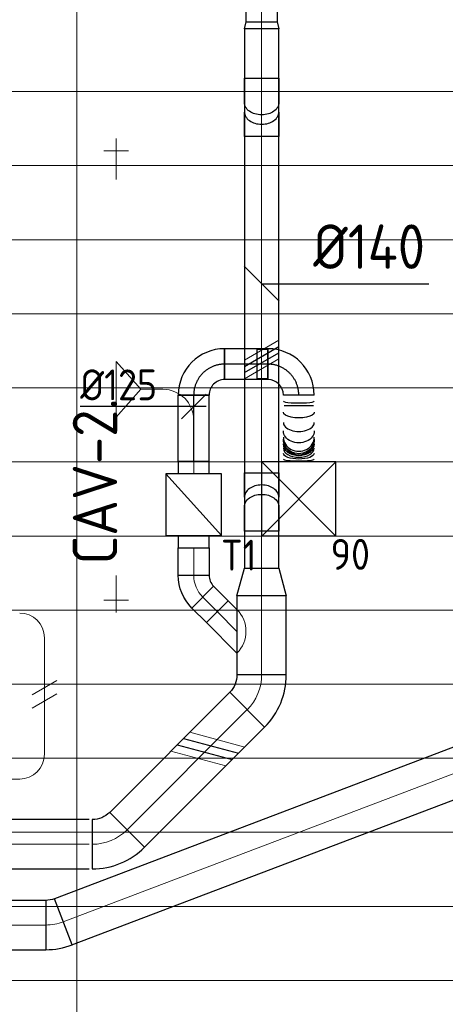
# Model space of a CAD drawing. Header units: millimetres. Extents: x -72412 to 16313, y -1015 to 52998.
# Tile 50 of 64: x -23555 to -21830, y 12632 to 16620. Entities that reach past the tile are written whole.
import ezdxf
from ezdxf.enums import TextEntityAlignment as Align

# ---------------------------------------------------------------- set-up
doc = ezdxf.new("R2010")
doc.units = ezdxf.units.MM
doc.header["$LTSCALE"] = 50
doc.linetypes.add('CENTER2', pattern=[28.575, 19.05, -3.175, 3.175, -3.175])
for name, color, linetype in [('4plfd', 254, 'Continuous'), ('WL570---_RETOUR', 100, 'Continuous'), ('WL570---_TOEVOER', 200, 'Continuous'), ('WL570---_TOEVOER_HL', 1, 'Continuous'), ('WL570---_TOEVOER_RST', 200, 'Continuous'), ('WL570---_TOEVOER_RST_HL', 1, 'Continuous'), ('WM570---_TOEVOER', 2, 'Continuous'), ('WM570---_TOEVOER_PR', 2, 'Continuous'), ('WM570---_TOEVOER_RST_PR', 1, 'Continuous')]:
    doc.layers.add(name, color=color, linetype=linetype)
for name, color, linetype, lineweight in [('WL570---_BESTAAND-HARTLIJN', 161, 'Continuous', 0), ('WL570---_BESTAAND-RETOUR', 140, 'Continuous', 0), ('WL570---_BESTAAND-TOEVOER', 180, 'Continuous', 0), ('WL570---_DEMONTEREN', 10, 'Continuous', 0)]:
    doc.layers.add(name, color=color, linetype=linetype, lineweight=lineweight)
doc.layers.get('WL570---_DEMONTEREN').off()
doc.styles.add('BURO-025', font='ISO96.shx', dxfattribs={"height": 125})
doc.styles.add('MAATVOERING', font='ISO')

# ---------------------------------------------------------------- blocks, each defined once
blk = doc.blocks.new('Groep-43')
at = {"color": 8, "linetype": 'Continuous', "lineweight": 13}
for p, q in [((-22154.912, 14799.14), (-73154.912, 14799.14)), ((-22154.912, 14499.14), (-73154.912, 14499.14)), ((-22154.912, 14199.14), (-73154.912, 14199.14)), ((-22154.912, 13899.14), (-73154.912, 13899.14)), ((-22154.912, 13599.14), (-73154.912, 13599.14)), ((-73154.912, 13299.14), (-22154.912, 13299.14)), ((-73154.912, 12999.14), (-22154.912, 12999.14)), ((-73154.912, 12699.14), (-22154.912, 12699.14)), ((-73154.912, 12399.14), (-22154.912, 12399.14)), ((-73154.912, 12099.14), (-22154.912, 12099.14))]:
    blk.add_line(p, q, dxfattribs=at)
blk = doc.blocks.new('Groep-50')
at = {"color": 8, "linetype": 'Continuous', "lineweight": 13}
for p, q in [((-26054.9, 18999.1), (-26054.9, 10356)), ((-72854.9, 11799.1), (-22392.8, 11799.1)), ((-72188.2, 11499.1), (-23121.3, 11499.1)), ((-71473.3, 11199.1), (-23841, 11199.1))]:
    blk.add_line(p, q, dxfattribs=at)
at = {"color": 8, "linetype": 'Continuous', "lineweight": 13, "flags": 128}
blk.add_lwpolyline([(-22004.9, 19149), (-22004.9, 11828, -0.208473), (-73205.8, 11785.1), (-73304.9, 11828.1)], format="xyb", dxfattribs=at)
at = {"color": 8, "linetype": 'Continuous', "lineweight": 13}
blk.add_arc((-47654.8, 70538.1), 63940.9, 246.496301, 293.503386, dxfattribs=at)
at = {"color": 8}
blk.add_blockref('Groep-43', (0, 0), dxfattribs=at)
blk = doc.blocks.new('Block plafond 5e verd')
at = {"layer": '4plfd'}
blk.add_blockref('Groep-50', (73304.9, -19149.1), dxfattribs=at)
blk = doc.blocks.new('KARO')
for p, q in [((1, 0.5), (0, 0.5)), ((0, -0.5), (1, -0.5))]:
    blk.add_line(p, q)
at = {"invisible_edges": 15}
blk.add_3dface([(0, 0.5), (0, -0.5), (1, -0.5), (1, 0.5)], dxfattribs=at)
at = {"layer": 'WL570---_BESTAAND-HARTLIJN'}
blk.add_line((0, 0), (1, 0), dxfattribs=at)
blk = doc.blocks.new('OBO12500090H')
blk.add_lwpolyline([(62.5, -125, 0.414214), (-125, 62.5), (-125, -62.5, -0.414214), (-62.5, -125)], format="xyb", close=True)
at = {"invisible_edges": 15}
for points in [[(-114.1, -63.4), (-92.4, 59.7), (-125, 62.5), (-125, -62.5)], [(-103.6, -66.3), (-60.9, 51.2), (-92.4, 59.7), (-114.1, -63.4)], [(-93.8, -70.9), (-31.2, 37.4), (-60.9, 51.2), (-103.6, -66.3)], [(-84.8, -77.1), (-4.5, 18.6), (-31.2, 37.4), (-93.8, -70.9)], [(-77.1, -84.8), (18.6, -4.5), (-4.5, 18.6), (-84.8, -77.1)], [(-70.9, -93.8), (37.4, -31.2), (18.6, -4.5), (-77.1, -84.8)], [(-66.3, -103.6), (51.2, -60.9), (37.4, -31.2), (-70.9, -93.8)], [(-63.4, -114.1), (59.7, -92.4), (51.2, -60.9), (-66.3, -103.6)], [(-62.5, -125), (62.5, -125), (59.7, -92.4), (-63.4, -114.1)]]:
    blk.add_3dface(points, dxfattribs=at)
at = {"layer": 'WL570---_BESTAAND-HARTLIJN'}
blk.add_arc((-125, -125), 125, 0, 90, dxfattribs=at)
blk = doc.blocks.new('OTS10010012500H')
blk.add_lwpolyline([(-112.5, -50), (112.5, -50), (112.5, 50), (62.5, 100), (-62.5, 100), (-112.5, 50)], close=True)
at = {"layer": 'WL570---_BESTAAND-HARTLIJN'}
blk.add_line((-112.5, 0), (112.5, 0), dxfattribs=at)
at = {"layer": 'WL570---_BESTAAND-TOEVOER'}
blk.add_lwpolyline([(-112.5, 0), (0, 100), (112.5, 0)], dxfattribs=at)
blk = doc.blocks.new('RB45UP')
blk.add_lwpolyline([(0, -0.5), (0.707107, -0.5), (0.707107, 0.5), (0, 0.5, -0.133256), (0.128411, 0.465158, -0.106756), (0.25, 0.353553, -0.082828), (0.325143, 0.198077, -0.071352), (0.353553, 0, -0.071352), (0.325143, -0.198077, -0.082828), (0.25, -0.353553, -0.106756), (0.128411, -0.465158, -0.133256)], format="xyb", close=True)
at = {"layer": 'WL570---_BESTAAND-HARTLIJN'}
blk.add_line((0, 0), (0.707107, 0), dxfattribs=at)
blk = doc.blocks.new('OBO14000045O')
at = {"xscale": 140, "yscale": 140, "zscale": 140}
blk.add_blockref('RB45UP', (0, 0), dxfattribs=at)
blk = doc.blocks.new('RB45DO')
blk.add_lwpolyline([(0.707107, 0.5), (0, 0.5), (0, -0.5), (0.707107, -0.5, 0.133256), (0.835518, -0.465158, 0.106756), (0.957107, -0.353553, 0.082828), (1.032249, -0.198077, 0.071352), (1.06066, 0, 0.071352), (1.032249, 0.198077, 0.082828), (0.957107, 0.353553, 0.106756), (0.835518, 0.465158, 0.133256)], format="xyb", close=True)
at = {"layer": 'WL570---_BESTAAND-HARTLIJN'}
blk.add_line((0, 0), (1.06066, 0), dxfattribs=at)
blk = doc.blocks.new('OBO14000045N')
at = {"xscale": 140, "yscale": 140, "zscale": 140}
blk.add_blockref('RB45DO', (0, 0), dxfattribs=at)
blk = doc.blocks.new('VBX1251250012525000')
blk.add_lwpolyline([(50, -112.5), (300, -112.5), (300, 112.5), (50, 112.5)], close=True)
for points in [[(50, 62.5), (0, 62.5), (0, -62.5), (50, -62.5)], [(300, -62.5), (350, -62.5), (350, 62.5), (300, 62.5)]]:
    blk.add_lwpolyline(points)
at = {"layer": 'WL570---_BESTAAND-HARTLIJN'}
blk.add_line((300, 0), (350, 0), dxfattribs=at)
at = {"layer": 'WL570---_BESTAAND-TOEVOER'}
blk.add_line((50, -112.5), (300, 112.5), dxfattribs=at)
blk = doc.blocks.new('MVLINE')
blk.add_line((35.4, -35.4), (-35.4, 35.4))
blk = doc.blocks.new('OSV1401250270G')
blk.add_lwpolyline([(0, -70), (28, -62.5), (28, 62.5), (0, 70)], close=True)
at = {"layer": 'WL570---_BESTAAND-HARTLIJN'}
blk.add_line((0, 0), (28, 0), dxfattribs=at)
blk = doc.blocks.new('OBO10000090ZE')
blk.add_lwpolyline([(-50, 0), (50, 0), (50, 100, 1), (-50, 100)], format="xyb", close=True)
at = {"layer": 'WL570---_BESTAAND-HARTLIJN'}
for points in [[(0, 0), (0, 150)], [(-50, 100), (50, 100)]]:
    blk.add_lwpolyline(points, dxfattribs=at)
blk = doc.blocks.new('OBO20000045H')
blk.add_lwpolyline([(100, -82.8, 0.198912), (12.1, 129.3), (-129.3, -12.1, -0.198912), (-100, -82.8)], format="xyb", close=True)
at = {"invisible_edges": 15}
for points in [[(-123.4, -18.6), (29.8, 110), (12.1, 129.3), (-129.3, -12.1)], [(-118.1, -25.5), (45.7, 89.2), (29.8, 110), (-123.4, -18.6)], [(-113.4, -32.8), (59.8, 67.2), (45.7, 89.2), (-118.1, -25.5)], [(-109.4, -40.6), (71.9, 43.9), (59.8, 67.2), (-113.4, -32.8)], [(-106, -48.6), (81.9, 19.8), (71.9, 43.9), (-109.4, -40.6)], [(-103.4, -57), (89.8, -5.2), (81.9, 19.8), (-106, -48.6)], [(-101.5, -65.5), (95.4, -30.7), (89.8, -5.2), (-103.4, -57)], [(-100.4, -74.1), (98.9, -56.7), (95.4, -30.7), (-101.5, -65.5)], [(-100, -82.8), (100, -82.8), (98.9, -56.7), (-100.4, -74.1)]]:
    blk.add_3dface(points, dxfattribs=at)
at = {"layer": 'WL570---_BESTAAND-HARTLIJN'}
blk.add_arc((-200, -82.8), 200, 0, 45, dxfattribs=at)
blk = doc.blocks.new('OSV20014001110G')
blk.add_lwpolyline([(0, -100), (112, -70), (112, 70), (0, 100)], close=True)
at = {"layer": 'WL570---_BESTAAND-HARTLIJN'}
blk.add_line((0, 0), (112, 0), dxfattribs=at)
blk = doc.blocks.new('OBO12500045H')
blk.add_lwpolyline([(62.5, -51.8, 0.198912), (7.6, 80.8), (-80.8, -7.6, -0.198912), (-62.5, -51.8)], format="xyb", close=True)
at = {"invisible_edges": 15}
for points in [[(-77.1, -11.6), (18.6, 68.7), (7.6, 80.8), (-80.8, -7.6)], [(-73.8, -15.9), (28.6, 55.8), (18.6, 68.7), (-77.1, -11.6)], [(-70.9, -20.5), (37.4, 42), (28.6, 55.8), (-73.8, -15.9)], [(-68.4, -25.4), (44.9, 27.5), (37.4, 42), (-70.9, -20.5)], [(-66.3, -30.4), (51.2, 12.4), (44.9, 27.5), (-68.4, -25.4)], [(-64.6, -35.6), (56.1, -3.2), (51.2, 12.4), (-66.3, -30.4)], [(-63.4, -40.9), (59.7, -19.2), (56.1, -3.2), (-64.6, -35.6)], [(-62.7, -46.3), (61.8, -35.4), (59.7, -19.2), (-63.4, -40.9)], [(-62.5, -51.8), (62.5, -51.8), (61.8, -35.4), (-62.7, -46.3)]]:
    blk.add_3dface(points, dxfattribs=at)
at = {"layer": 'WL570---_BESTAAND-HARTLIJN'}
blk.add_arc((-125, -51.8), 125, 0, 45, dxfattribs=at)
blk = doc.blocks.new('OZA2000125045L')
blk.add_lwpolyline([(-88.4, 0), (-123.7, 35.4), (-35.4, 123.7), (88.4, 0)])
at = {"layer": 'WL570---_BESTAAND-HARTLIJN'}
blk.add_line((0, 0), (-79.5, 79.5), dxfattribs=at)
at = {"layer": 'WL570---_BESTAAND-RETOUR'}
blk.add_arc((0, 88.4), 125, 225, 315, dxfattribs=at)
blk = doc.blocks.new('OBO10000090H')
blk.add_lwpolyline([(50, -100, 0.414214), (-100, 50), (-100, -50, -0.414214), (-50, -100)], format="xyb", close=True)
at = {"invisible_edges": 15}
for points in [[(-91.3, -50.8), (-74, 47.7), (-100, 50), (-100, -50)], [(-82.9, -53), (-48.7, 41), (-74, 47.7), (-91.3, -50.8)], [(-75, -56.7), (-25, 29.9), (-48.7, 41), (-82.9, -53)], [(-67.9, -61.7), (-3.6, 14.9), (-25, 29.9), (-75, -56.7)], [(-61.7, -67.9), (14.9, -3.6), (-3.6, 14.9), (-67.9, -61.7)], [(-56.7, -75), (29.9, -25), (14.9, -3.6), (-61.7, -67.9)], [(-53, -82.9), (41, -48.7), (29.9, -25), (-56.7, -75)], [(-50.8, -91.3), (47.7, -74), (41, -48.7), (-53, -82.9)], [(-50, -100), (50, -100), (47.7, -74), (-50.8, -91.3)]]:
    blk.add_3dface(points, dxfattribs=at)
at = {"layer": 'WL570---_BESTAAND-HARTLIJN'}
blk.add_arc((-100, -100), 100, 0, 90, dxfattribs=at)
blk = doc.blocks.new('OBO10000090L')
blk.add_lwpolyline([(50, 0, 0.414214), (-100, 150), (-100, 50, -0.414214), (-50, 0)], format="xyb", close=True)
at = {"invisible_edges": 15}
for points in [[(-91.3, 49.2), (-74, 147.7), (-100, 150), (-100, 50)], [(-82.9, 47), (-48.7, 141), (-74, 147.7), (-91.3, 49.2)], [(-75, 43.3), (-25, 129.9), (-48.7, 141), (-82.9, 47)], [(-67.9, 38.3), (-3.6, 114.9), (-25, 129.9), (-75, 43.3)], [(-61.7, 32.1), (14.9, 96.4), (-3.6, 114.9), (-67.9, 38.3)], [(-56.7, 25), (29.9, 75), (14.9, 96.4), (-61.7, 32.1)], [(-53, 17.1), (41, 51.3), (29.9, 75), (-56.7, 25)], [(-50.8, 8.7), (47.7, 26), (41, 51.3), (-53, 17.1)], [(-50, 0), (50, 0), (47.7, 26), (-50.8, 8.7)]]:
    blk.add_3dface(points, dxfattribs=at)
at = {"layer": 'WL570---_BESTAAND-HARTLIJN'}
blk.add_arc((-100, 0), 100, 0, 90, dxfattribs=at)
blk = doc.blocks.new('OBO20000021H')
blk.add_lwpolyline([(100, -36.7, 0.091887), (80.1, 70.8), (-106.6, -0.9, -0.091887), (-100, -36.7)], format="xyb", close=True)
at = {"invisible_edges": 15}
for points in [[(-105.3, -4.7), (84.2, 59.3), (80.1, 70.8), (-106.6, -0.9)], [(-104, -8.6), (87.9, 47.7), (84.2, 59.3), (-105.3, -4.7)], [(-103, -12.5), (91.1, 35.9), (87.9, 47.7), (-104, -8.6)], [(-102.1, -16.5), (93.8, 24), (91.1, 35.9), (-103, -12.5)], [(-101.3, -20.5), (96, 11.9), (93.8, 24), (-102.1, -16.5)], [(-100.7, -24.5), (97.8, -0.1), (96, 11.9), (-101.3, -20.5)], [(-100.3, -28.6), (99, -12.3), (97.8, -0.1), (-100.7, -24.5)], [(-100.1, -32.6), (99.8, -24.5), (99, -12.3), (-100.3, -28.6)], [(-100, -36.7), (100, -36.7), (99.8, -24.5), (-100.1, -32.6)]]:
    blk.add_3dface(points, dxfattribs=at)
at = {"layer": 'WL570---_BESTAAND-HARTLIJN'}
blk.add_arc((-200, -36.7), 200, 360, 21, dxfattribs=at)
blk = doc.blocks.new('UISO')
for p, q in [((0, 0.18), (1, 0.757)), ((0, 0), (1, 0.577))]:
    blk.add_line(p, q)
at = {"layer": 'WL570---_BESTAAND-TOEVOER'}
for p, q in [((0, 0.36), (1, 0.937)), ((0, -0.18), (1, 0.397))]:
    blk.add_line(p, q, dxfattribs=at)
blk = doc.blocks.new('*U595')
at = {"color": 0, "ltscale": 10}
for p, q in [((150, 150, -2500), (-150, 150, -2500)), ((-150, -150, -2500), (-150, 150, -2500)), ((150, -150, -2500), (-150, 150, -2500)), ((-150, -150, -2500), (150, 150, -2500)), ((150, -150, -2500), (150, 150, -2500)), ((150, -150, -2500), (-150, -150, -2500))]:
    blk.add_line(p, q, dxfattribs=at)
at = {"layer": 'WL570---_TOEVOER_RST_HL', "linetype": 'CENTER2'}
blk.add_circle((0, 0, -2500), 0.075, dxfattribs=at)
at = {"layer": 'WL570---_TOEVOER_RST', "color": 2, "style": 'BURO-025'}
for tag in ['MC', 'Q']:
    blk.add_attdef(tag, text='', height=125, dxfattribs=at).set_placement((0, 0), align=Align.MIDDLE)
at = {"layer": 'WM570---_TOEVOER_RST_PR', "color": 2, "style": 'BURO-025'}
blk.add_attdef('POSNR', text='', height=125, dxfattribs=at).set_placement((0, 0), align=Align.MIDDLE)
blk = doc.blocks.new('*U901')
at = {"color": 0, "ltscale": 10}
for p, q in [((0, 62.5, -2700), (268.8, 62.5, -2700)), ((0, -62.5, -2700), (0, 62.5, -2700)), ((268.8, 62.5, -2700), (268.8, -62.5, -2700)), ((0, -62.5, -2700), (268.8, -62.5, -2700))]:
    blk.add_line(p, q, dxfattribs=at)
at = {"layer": 'WL570---_TOEVOER_HL', "linetype": 'CENTER2'}
blk.add_line((0, 0, -2700), (268.8, 0, -2700), dxfattribs=at)
at = {"layer": 'WM570---_TOEVOER_PR', "color": 2, "style": 'BURO-025'}
blk.add_attdef('POSNR', text='', height=125, dxfattribs=at).set_placement((0, 0), align=Align.MIDDLE)
blk = doc.blocks.new('*U902')
at = {"color": 0, "ltscale": 10}
for p, q in [((-62.5, 125, -2700), (62.5, 125, -2700)), ((-125, -62.5, -2700), (-125, 62.5, -2700))]:
    blk.add_line(p, q, dxfattribs=at)
for radius, end in [(62.5, 0), (187.5, 360)]:
    blk.add_arc((-125, 125, -2700), radius, 270, end, dxfattribs=at)
at = {"layer": 'WL570---_TOEVOER_HL', "linetype": 'CENTER2'}
blk.add_arc((-125, 125, -2700), 125, 270, 0, dxfattribs=at)
at = {"layer": 'WM570---_TOEVOER_PR', "color": 2, "style": 'BURO-025'}
blk.add_attdef('POSNR', text='', height=125, dxfattribs=at).set_placement((0, 0), align=Align.MIDDLE)
blk = doc.blocks.new('*U903')
at = {"color": 0, "ltscale": 10}
for p, q in [((0, 62.5, -2700), (175.8, 62.5, -2700)), ((0, -62.5, -2700), (0, 62.5, -2700)), ((175.8, 62.5, -2700), (175.8, -62.5, -2700)), ((0, -62.5, -2700), (175.8, -62.5, -2700))]:
    blk.add_line(p, q, dxfattribs=at)
at = {"layer": 'WL570---_TOEVOER_HL', "linetype": 'CENTER2'}
blk.add_line((0, 0, -2700), (175.8, 0, -2700), dxfattribs=at)
at = {"layer": 'WM570---_TOEVOER_PR', "color": 2, "style": 'BURO-025'}
blk.add_attdef('POSNR', text='', height=125, dxfattribs=at).set_placement((0, 0), align=Align.MIDDLE)
blk = doc.blocks.new('*U904')
at = {"color": 0, "ltscale": 10}
for p, q in [((-59.375, 125, -2700), (-59.375, 169.3, -2700)), ((-59.375, 169.3, -2700), (59.375, 169.3, -2700)), ((59.375, 125, -2700), (59.375, 169.3, -2700)), ((-62.5, 125, -2700), (62.5, 125, -2700)), ((-59.375, 125, -2700), (59.375, 125, -2700)), ((-169.3, -59.375, -2700), (-169.3, 59.375, -2700)), ((-125, -62.5, -2700), (-125, 62.5, -2700)), ((-125, -59.375, -2700), (-125, 59.375, -2700))]:
    blk.add_line(p, q, dxfattribs=at)
for radius, end in [(62.5, 0), (187.5, 360)]:
    blk.add_arc((-125, 125, -2700), radius, 270, end, dxfattribs=at)
at = {"layer": 'WL570---_TOEVOER_HL', "linetype": 'CENTER2'}
blk.add_arc((-125, 125, -2700), 125, 270, 0, dxfattribs=at)
at = {"layer": 'WM570---_TOEVOER_PR', "color": 2, "style": 'BURO-025'}
blk.add_attdef('POSNR', text='', height=125, dxfattribs=at).set_placement((0, 0), align=Align.MIDDLE)
blk = doc.blocks.new('*U905')
at = {"color": 0, "ltscale": 10}
blk.add_line((271.1, 62.5, -2700), (271.1, -62.5, -2700), dxfattribs=at)
for centre, major_axis, ratio, start_param, end_param in [((24.5, 0, -2700), (0, -62.5), 0.125056, 0, 3.141593), ((111.2, 0, -2700), (0, -62.5), 0.587242, 0, 3.141593), ((171.2, 0, -2700), (0, -62.5), 0.906976, 0, 3.141593), ((185.3, 0, -2700), (0, 62.5), 0.906976, 3.141593, 6.283185), ((215.6, 0, -2700), (0, 62.5), 0.587242, 3.141593, 6.283185), ((259.2, 0, -2700), (0, 62.5), 0.125056, 3.141593, 6.283185)]:
    blk.add_ellipse(centre, major_axis=major_axis, ratio=ratio, start_param=start_param, end_param=end_param, dxfattribs=at)
at = {"color": 0, "ltscale": 10, "extrusion": (0, 0, -1)}
for centre, major_axis, ratio, start_param, end_param in [((70, 0, -2700), (0, 62.5), 0.367466, 0, 3.141593), ((145.6, 0, -2700), (0, 62.5), 0.770849, 0, 3.141593), ((178.7, 0, -2700), (0, 62.5), 0.947109, 0, 3.141593), ((198.2, 0, -2700), (0, -62.5), 0.770849, 3.141593, 6.283185), ((236.3, 0, -2700), (0, -62.5), 0.367466, 3.141593, 6.283185)]:
    blk.add_ellipse(centre, major_axis=major_axis, ratio=ratio, start_param=start_param, end_param=end_param, dxfattribs=at)
at = {"layer": 'WM570---_TOEVOER_PR', "color": 2, "style": 'BURO-025'}
blk.add_attdef('POSNR', text='', height=125, dxfattribs=at).set_placement((0, 0), align=Align.MIDDLE)
blk = doc.blocks.new('*U906')
at = {"layer": 'WM570---_TOEVOER', "color": 0, "ltscale": 10}
for p, q in [((-50, -50), (50, 50)), ((50, 0), (-460.1, 0))]:
    blk.add_line(p, q, dxfattribs=at)
at = {"layer": 'WM570---_TOEVOER', "color": 0, "style": 'BURO-025'}
blk.add_text('%%c125', height=125, dxfattribs=at).set_placement((-460.1, 25))

msp = doc.modelspace()

# ---------------------------------------------------------------- linework, layer by layer
at = {"layer": 'WM570---_TOEVOER'}
msp.add_lwpolyline([(-22574.1, 15551.1), (-22450.5, 15551.1), (-21896.7, 15551.1)], dxfattribs=at)

# ---------------------------------------------------------------- block references
at = {"layer": 'WL570---_BESTAAND-TOEVOER', "xscale": -37.98989873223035, "yscale": 140, "zscale": 140}
for p, rotation in [((-22574.1, 16284.4), 89.9999999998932), ((-22574.1, 14648.4), 269.9999999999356)]:
    msp.add_blockref('KARO', p, dxfattribs=dict(at, rotation=rotation))
at = {"layer": 'WL570---_DEMONTEREN'}
msp.add_blockref('OBO10000090ZE', (-23164.1, 15988.6), dxfattribs=at)
for p, xscale, yscale, zscale, rotation in [((-23164.1, 15988.6), 16.03765465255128, 100, 100, 270), ((-22974.4, 15123.4), 89.71629417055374, 125, 125, 180), ((-23454.7, 13644.6), 472.4773820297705, 100, 100, 90), ((-23554.7, 13544.9), 1582.693260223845, 100, 100, 180)]:
    msp.add_blockref('KARO', p, dxfattribs=dict(at, xscale=xscale, yscale=yscale, zscale=zscale, rotation=rotation))
at = {"layer": 'WL570---_DEMONTEREN', "xscale": -1, "rotation": 270}
for name, p in [('OTS10010012500H', (-23164.1, 15123.4)), ('OBO12500090H', (-22849.4, 15123.4)), ('OBO10000090L', (-23554.7, 14217.1))]:
    msp.add_blockref(name, p, dxfattribs=at)
at = {"layer": 'WL570---_DEMONTEREN'}
for name, p, rotation in [('OBO10000090ZE', (-23164.1, 14368.7), 180), ('OBO10000090H', (-23454.7, 13544.9), 270)]:
    msp.add_blockref(name, p, dxfattribs=dict(at, rotation=rotation))
at = {"layer": 'WL570---_DEMONTEREN', "xscale": 100, "yscale": 100, "zscale": 100}
msp.add_blockref('UISO', (-23504.7, 13849.7), dxfattribs=at)
at = {"layer": 'WL570---_RETOUR', "yscale": 200, "zscale": 200}
for p, xscale, rotation in [((-21704.5, 13602.2), 1790.405951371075, 200.7995941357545), ((-23449.3, 12953.4), 2051.099523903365, 180)]:
    msp.add_blockref('KARO', p, dxfattribs=dict(at, xscale=xscale, rotation=rotation))
at = {"layer": 'WL570---_RETOUR', "rotation": 270}
msp.add_blockref('OBO20000021H', (-23412.6, 12953.4), dxfattribs=at)
at = {"layer": 'WL570---_TOEVOER'}
msp.add_blockref('Block plafond 5e verd', (-70573.6, 20679.1), dxfattribs=at)
for name, p, xscale, yscale, zscale, rotation in [('KARO', (-22574.1, 16611.6), -964.8852623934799, 125, 125, 269.9999999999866), ('KARO', (-22574.1, 16583.6), 2184.528247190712, 140, 140, 269.9999999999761), ('KARO', (-22849.4, 14481.3), -111.2447622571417, 125, 125, 89.9999999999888), ('KARO', (-22812.8, 14281.7), -83.7230812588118, 125, 125, 134.9999999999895), ('KARO', (-22574.1, 14287.2), 319.9594709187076, 200, 200, 269.9999999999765), ('KARO', (-22632.6, 13825.8), 688.1585549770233, 200, 200, 224.9999999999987), ('UISO', (-22916.6, 13683.3), 200, 200, 200, 314.9999999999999)]:
    msp.add_blockref(name, p, dxfattribs=dict(at, xscale=xscale, yscale=yscale, zscale=zscale, rotation=rotation))
at = {"layer": 'WL570---_TOEVOER', "xscale": -1}
for name, p, rotation in [('OSV1401250270G', (-22574.1, 16583.6), 269.9999999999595), ('OBO14000045N', (-22574.1, 16383.4), 89.9999999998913), ('OBO14000045O', (-22574.1, 16246.4), 89.9999999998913), ('OBO14000045O', (-22574.1, 14686.4), 269.9999999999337), ('OBO14000045N', (-22574.1, 14549.4), 269.9999999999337), ('OBO12500045H', (-22849.4, 14318.3), 44.99999999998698), ('OSV20014001110G', (-22574.1, 14287.2), 269.9999999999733), ('OZA2000125045L', (-22674.1, 14143), 90)]:
    msp.add_blockref(name, p, dxfattribs=dict(at, rotation=rotation))
at = {"layer": 'WL570---_TOEVOER'}
for name, p, xscale, yscale, zscale in [('UISO', (-22644.1, 15190.8), 140, 140, 140), ('KARO', (-27514.8, 13280.6), 4241.666904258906, 200, 200)]:
    msp.add_blockref(name, p, dxfattribs=dict(at, xscale=xscale, yscale=yscale, zscale=zscale))
for name, p, rotation in [('*U902', (-22849.4, 15225.2, 2700), 180), ('*U903', (-22548.6, 15225.2, 2700), 180), ('*U904', (-22423.6, 15225.2, 2700), 90), ('*U901', (-22849.4, 14831.3, 2700), 90), ('*U905', (-22423.6, 15100.2, 2700), 270), ('VBX1251250012525000', (-22849.4, 14481.3), 89.9999999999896), ('OBO20000045H', (-22574.1, 13884.3), 314.9999999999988), ('OBO20000045H', (-23177.8, 13280.6), 270)]:
    msp.add_blockref(name, p, dxfattribs=dict(at, rotation=rotation))
ref = msp.add_blockref('*U595', (-22423.6, 14679.1, 2500), dxfattribs=at)
ref.add_attrib('Q', '90', (-22294.7, 14392.2), dxfattribs={"layer": 'WL570---_TOEVOER_RST', "color": 2, "height": 125, "style": 'BURO-025'})
ref.add_attrib('MC', 'T1', (-22739, 14389), dxfattribs={"layer": 'WL570---_TOEVOER_RST', "color": 2, "height": 125, "style": 'BURO-025'})
at = {"layer": 'WM570---_TOEVOER', "xscale": -2, "yscale": 2, "zscale": 2, "rotation": 270}
msp.add_blockref('MVLINE', (-22574.1, 15551.1), dxfattribs=at)
at = {"layer": 'WM570---_TOEVOER'}
msp.add_blockref('*U906', (-22849.4, 15053.8, 2700), dxfattribs=at)

# ---------------------------------------------------------------- texts
at = {"layer": 'WM570---_TOEVOER', "style": 'MAATVOERING'}
msp.add_text('%%c140', height=180, dxfattribs=at).set_placement((-21911.9, 15611.1), align=Align.RIGHT)
msp.add_text('CAV-2.', height=180, rotation=90, dxfattribs=at).set_placement((-23159.6, 14413.5))

doc.saveas('drawing.dxf')
